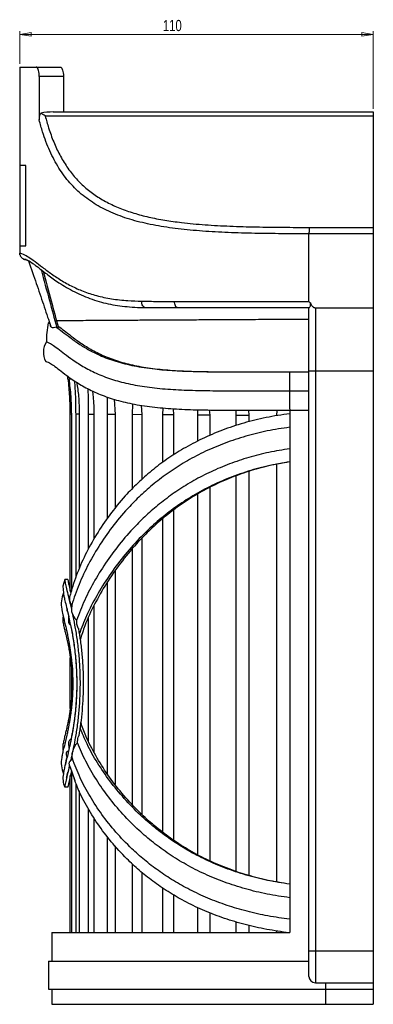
# Model space of a CAD drawing. Header units: millimetres. Extents: x 554 to 1023, y 304 to 810.
# Tile 3 of 4: x 913 to 1023, y 304 to 611. Entities that reach past the tile are written whole.
import ezdxf

# ---------------------------------------------------------------- set-up
doc = ezdxf.new("R2010")
doc.units = ezdxf.units.MM
doc.styles.add('SLDTEXTSTYLE0', font='TXT', dxfattribs={"width": 0.75})
doc.dimstyles.new('SLDDIMSTYLE0', dxfattribs={"dimtxt": 3.5, "dimasz": 3.556, "dimexe": 0, "dimexo": 0.0625, "dimgap": 0.875, "dimtad": 1, "dimdec": 0, "dimrnd": 1e-09, "dimzin": 12, "dimdsep": 46, "dimtxsty": 'SLDTEXTSTYLE0', "dimblk1": 'CLOSED', "dimblk2": 'CLOSED', "dimsah": 1, "dimcen": 0.09, "dimadec": 0, "dimazin": 3, "dimtfac": 1, "dimtdec": 0, "dimtofl": 0, "dimtmove": 0, "dimatfit": 3, "dimldrblk": 'CLOSED', "dimfxl": 0, "dimfrac": 2, "dimtolj": 1, "dimtzin": 12, "dimarcsym": 0})

# ---------------------------------------------------------------- blocks, each defined once
blk = doc.blocks.new('_Closed')
at = {"color": 0, "linetype": 'ByBlock', "lineweight": -2}
for p, q in [((-1, 0.166667), (0, 0)), ((-1, 0.166667), (-1, -0.166667)), ((0, 0), (-1, -0.166667)), ((0, 0), (-1, 0))]:
    blk.add_line(p, q, dxfattribs=at)
blk = doc.blocks.new('_D_2')
at = {"color": 7, "linetype": 'Continuous', "lineweight": 0}
for p, q in [((913.22, 597.14), (913.22, 607.31)), ((913.22, 606.31), (1023.22, 606.31)), ((1023.22, 583.14), (1023.22, 607.31))]:
    blk.add_line(p, q, dxfattribs=at)
at = {"color": 7, "linetype": 'Continuous', "lineweight": 18, "xscale": 3.556, "yscale": 3.556, "rotation": 180.0000000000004}
blk.add_blockref('_Closed', (913.22, 606.31, -1.02), dxfattribs=at)
at = {"color": 7, "linetype": 'Continuous', "lineweight": 18, "xscale": 3.556, "yscale": 3.556}
blk.add_blockref('_Closed', (1023.22, 606.31, -1.02), dxfattribs=at)
at = {"color": 7, "linetype": 'Continuous', "lineweight": 18, "insert": (957.77, 610.82), "char_height": 3.5, "attachment_point": 1, "style": 'SLDTEXTSTYLE0'}
blk.add_mtext('110', dxfattribs=at)

msp = doc.modelspace()

# ---------------------------------------------------------------- linework, layer by layer
at = {"color": 7, "linetype": 'Continuous', "lineweight": 25}
for p, q in [((913.22, 596.14), (913.22, 565.48)), ((913.22, 596.14), (918.32, 596.14)), ((918.32, 596.14), (925.86, 596.14)), ((919.29, 593.14), (919.29, 579.61)), ((926.83, 593.14), (919.29, 593.14)), ((926.83, 593.14), (926.83, 582.14)), ((1023.22, 580.87), (921.15, 580.87)), ((923.68, 582.14), (1023.22, 582.14)), ((1023.22, 582.14), (1023.22, 580.87)), ((1023.22, 580.87), (1023.22, 546.17)), ((913.22, 565.48), (913.22, 540.48)), ((915.16, 540.48), (915.16, 565.48)), ((1003.36, 546.17), (1023.22, 546.17)), ((1023.22, 546.17), (1023.22, 544.17)), ((1003.22, 544.17), (1003.22, 544.17)), ((1003.22, 523.14), (1003.22, 544.17)), ((1023.22, 544.17), (1003.22, 544.17)), ((1023.22, 544.17), (1023.22, 521.14)), ((913.22, 540.48), (913.22, 538.14)), ((913.27, 537.77), (913.32, 537.6)), ((915.99, 535.76), (917.55, 531.19)), ((961.36, 523.14), (1003.22, 523.14)), ((951.71, 521.21), (952.39, 521.2)), ((1003.24, 521.14), (962.43, 521.14)), ((1003.22, 501.54), (1003.22, 521.14)), ((1003.22, 521.14), (1003.24, 521.14)), ((1005.22, 521.14), (1005.22, 501.54)), ((1005.22, 521.14), (1023.22, 521.14)), ((1023.22, 521.14), (1023.22, 501.54)), ((922.08, 516.41), (922.53, 516.33)), ((922.53, 516.33), (922.11, 516.4)), ((924.72, 515.06), (924.61, 515.11)), ((982.06, 501.18), (985.95, 501.18)), ((1003.22, 501.54), (1005.22, 501.54)), ((1003.22, 320.84), (1003.22, 501.54)), ((1005.22, 501.54), (1023.22, 501.54)), ((1005.22, 501.54), (1005.22, 320.84)), ((1023.22, 501.54), (1023.22, 320.84)), ((928.04, 499.93), (928.14, 498.98)), ((928.17, 498.98), (928.34, 498.98)), ((940.57, 487.89), (940.58, 493.33)), ((942.6, 492.65), (942.87, 487.88)), ((948.35, 487.84), (948.39, 491.23)), ((951.02, 490.79), (951.2, 487.81)), ((929.29, 487.98), (928.95, 487.98)), ((928.95, 432.95), (928.95, 487.98)), ((929.29, 487.98), (929.29, 432.83)), ((931.76, 487.96), (930.74, 487.97)), ((930.74, 437.37), (930.74, 487.97)), ((931.76, 487.96), (931.76, 439.82)), ((936.33, 487.93), (934.64, 487.94)), ((934.64, 445.99), (934.64, 487.94)), ((936.33, 487.93), (936.33, 449.07)), ((942.87, 487.88), (940.57, 487.89)), ((940.57, 455.62), (940.57, 487.89)), ((942.87, 487.88), (942.87, 458.61)), ((951.2, 487.81), (948.35, 487.84)), ((948.35, 464.87), (948.35, 487.84)), ((951.2, 487.81), (951.2, 467.62)), ((957.78, 487.77), (957.82, 489.95)), ((961.11, 487.74), (957.78, 487.77)), ((957.78, 473.01), (957.78, 487.77)), ((960.98, 489.68), (961.11, 487.74)), ((961.11, 487.74), (961.11, 475.28)), ((968.6, 487.69), (968.66, 489.37)), ((972.21, 489.3), (972.32, 487.66)), ((980.53, 487.6), (980.6, 489.24)), ((984.43, 489.24), (984.54, 487.57)), ((993.25, 487.5), (993.34, 489.25)), ((997.22, 489.25), (997.21, 489.25)), ((997.22, 489.25), (997.22, 326.54)), ((972.32, 487.66), (968.6, 487.69)), ((968.6, 479.58), (968.6, 487.69)), ((972.32, 487.66), (972.32, 481.3)), ((984.54, 487.57), (980.53, 487.6)), ((980.53, 484.41), (980.53, 487.6)), ((984.54, 487.57), (984.54, 485.61)), ((984.54, 470.18), (984.54, 344.3)), ((993.25, 342.28), (993.25, 472.37)), ((980.53, 345.59), (980.53, 468.74)), ((972.32, 465.17), (972.32, 348.89)), ((968.6, 350.75), (968.6, 463.1)), ((961.11, 458.11), (961.11, 355.31)), ((957.78, 357.73), (957.78, 455.51)), ((951.2, 449.29), (951.2, 363.38)), ((948.35, 366.29), (948.35, 446.13)), ((942.87, 439.1), (942.87, 372.74)), ((928.22, 436.53), (927.22, 436.53)), ((940.57, 375.77), (940.57, 435.78)), ((928.09, 426.55), (928.47, 424.93)), ((929.39, 428.5), (929.3, 427.23)), ((936.33, 428.36), (936.33, 382.71)), ((934.64, 386.07), (934.64, 424.63)), ((929.02, 422.36), (929.11, 421.95)), ((928.95, 396.29), (928.95, 412.13)), ((929.29, 411.8), (929.29, 396.37)), ((929.37, 387.7), (929.19, 386.73)), ((928.63, 384.07), (928.39, 383.01)), ((928.65, 384.15), (928.53, 383.62)), ((929.05, 379.95), (929.61, 380.69)), ((929.57, 382.3), (929.7, 382.92)), ((928.78, 378.35), (928.73, 378.56)), ((928.78, 378.35), (930.33, 373.84)), ((928.95, 326.54), (928.95, 375.34)), ((929.29, 376.72), (929.29, 326.54)), ((928.22, 371.75), (927.22, 371.75)), ((930.74, 326.54), (930.74, 372.95)), ((931.76, 370.61), (931.76, 326.54)), ((934.64, 326.54), (934.64, 365.01)), ((936.33, 362.27), (936.33, 326.54)), ((940.57, 326.54), (940.57, 356.29)), ((942.87, 353.51), (942.87, 326.54)), ((948.35, 326.54), (948.35, 347.8)), ((951.2, 345.25), (951.2, 326.54)), ((957.78, 326.54), (957.78, 340.34)), ((961.11, 338.23), (961.11, 326.54)), ((968.6, 326.54), (968.6, 334.29)), ((972.32, 332.69), (972.32, 326.54)), ((980.53, 326.54), (980.53, 329.83)), ((984.54, 328.74), (984.54, 326.54)), ((923.22, 326.54), (923.22, 317.54)), ((993.25, 326.54), (993.25, 327.01)), ((1003.22, 320.84), (1005.22, 320.84)), ((1003.22, 312.84), (1003.22, 320.84)), ((1005.22, 320.84), (1005.22, 310.84)), ((1005.22, 320.84), (1023.22, 320.84)), ((1023.22, 320.84), (1023.22, 310.84)), ((922.22, 317.54), (922.22, 308.84)), ((1005.22, 310.84), (1023.22, 310.84)), ((1008.34, 310.84), (1008.34, 308.84)), ((1023.22, 310.84), (1023.22, 308.84)), ((923.22, 308.84), (923.22, 304.14)), ((1008.34, 308.84), (1023.22, 308.84)), ((1008.34, 308.84), (1008.34, 304.14)), ((1023.22, 308.84), (1023.22, 304.14)), ((1008.34, 304.14), (1023.22, 304.14))]:
    msp.add_line(p, q, dxfattribs=at)
at = {"color": 8, "linetype": 'Continuous', "lineweight": 25}
for p, q in [((915.16, 565.48), (913.22, 565.48)), ((913.22, 540.48), (915.16, 540.48))]:
    msp.add_line(p, q, dxfattribs=at)
at = {"color": 7, "linetype": 'Continuous', "lineweight": 25, "flags": 128}
for points in [[(913.3, 537.59), (913.26, 537.75), (913.22, 538.14)], [(915.22, 536.14), (914.83, 536.18), (914.48, 536.29)], [(952.42, 521.17), (952.17, 521.2), (951.93, 521.31), (951.71, 521.49), (951.52, 521.74), (951.36, 522.05), (951.24, 522.4), (951.17, 522.78), (951.15, 523.17)], [(962.43, 521.14), (962.22, 521.18), (962.02, 521.29), (961.83, 521.48), (961.67, 521.73), (961.54, 522.03), (961.44, 522.38), (961.38, 522.75), (961.36, 523.14)], [(927.22, 436.53), (926.68, 434.45), (926.82, 432.31)]]:
    msp.add_lwpolyline(points, dxfattribs=at)
at = {"color": 7, "linetype": 'Continuous', "lineweight": 25}
for centre, radius, start, end in [((948.69, 510.91), 27.17, 168.3368, 180.8564), ((926.42, 507.31), 5.85, 146.9334, 209.638), ((1365.58, 500.27), 368.46, 179.8582, 180.7771), ((1068.39, 493), 71.28, 178.1652, 183.0141), ((934.84, 428.96), 8.69, 157.2966, 191.4642), ((930.98, 424.07), 4.39, 165.9815, 198.826), ((931.53, 384.14), 4.93, 162.418, 190.073), ((934.84, 379.33), 8.69, 168.5173, 202.7026), ((933.47, 374.47), 6.81, 167.2833, 203.4946), ((1005.22, 312.84), 2, 180, 270)]:
    msp.add_arc(centre, radius, start, end, dxfattribs=at)
msp.add_ellipse((923.68, 579.14), major_axis=(8.39, 0), ratio=0.357622, start_param=1.570796, end_param=2.059295, dxfattribs=at)
for points, knots in [([(919.29, 593.14), (919.28, 593.48), (919.26, 594.15), (919.09, 595.05), (918.84, 595.73), (918.57, 596.09), (918.39, 596.13), (918.32, 596.14)], [0, 0, 0, 0, 0.214674, 0.429349, 0.644016, 0.858651, 1, 1, 1, 1]), ([(925.86, 596.14), (925.96, 596.11), (926.17, 596.04), (926.46, 595.53), (926.69, 594.76), (926.81, 593.92), (926.82, 593.36), (926.83, 593.14)], [0, 0, 0, 0, 0.214664, 0.429332, 0.643944, 0.858581, 1, 1, 1, 1]), ([(919.29, 579.61), (919.34, 580.22), (919.39, 580.98), (919.69, 581.66), (919.75, 581.79)], [0, 0, 0, 0, 0.807954, 1, 1, 1, 1]), ([(921.15, 580.87), (921.14, 580.88), (920.67, 581.24), (920.21, 581.52), (919.75, 581.79)], [0, 0, 0, 0, 0.005529, 1, 1, 1, 1]), ([(921.15, 580.87), (921.49, 579.63), (922.26, 576.83), (923.74, 572.78), (925.62, 568.71), (927.87, 564.98), (930.46, 561.62), (933.39, 558.69), (936.67, 556.14), (940.33, 553.94), (944.35, 552.09), (948.69, 550.58), (953.35, 549.35), (958.31, 548.39), (964.14, 547.58), (970.89, 546.96), (978.66, 546.54), (986.79, 546.31), (995.06, 546.2), (1000.64, 546.18), (1003.36, 546.17)], [0, 0, 0, 0, 0.03935, 0.088683, 0.138014, 0.188848, 0.239682, 0.289204, 0.338728, 0.389706, 0.440688, 0.491651, 0.542619, 0.594734, 0.646854, 0.716926, 0.787006, 0.85922, 0.931438, 1, 1, 1, 1]), ([(1003.22, 544.17), (1000.41, 544.18), (994.71, 544.2), (986.31, 544.31), (978.05, 544.53), (970.07, 544.97), (962.52, 545.66), (955.46, 546.71), (948.91, 548.18), (942.92, 550.17), (937.56, 552.77), (932.84, 556), (928.74, 559.91), (925.32, 564.56), (922.51, 569.89), (920.56, 574.98), (919.63, 578.37), (919.29, 579.61)], [0, 0, 0, 0, 0.069145, 0.13982, 0.210765, 0.281685, 0.352328, 0.42105, 0.489919, 0.558598, 0.625842, 0.693281, 0.760492, 0.82748, 0.894697, 0.961696, 1, 1, 1, 1]), ([(1003.36, 546.17), (1003.36, 546.16), (1003.35, 546.16), (1003.32, 546.11), (1003.29, 545.89), (1003.25, 545.44), (1003.23, 544.84), (1003.22, 544.39), (1003.22, 544.17)], [0, 0, 0, 0, 0.0078849, 0.129598, 0.3476687, 0.5652652, 0.7826285, 1, 1, 1, 1]), ([(913.22, 538.14), (913.27, 538.14), (913.37, 538.14), (914.19, 537.92), (915.52, 537.25), (917.36, 536.03), (919.64, 534.28), (922.35, 532.22), (925.51, 530.03), (929.04, 527.97), (932.91, 526.23), (937.11, 524.84), (941.76, 523.87), (946.47, 523.33), (949.72, 523.22), (951.15, 523.17)], [0, 0, 0, 0, 0.078869, 0.157715, 0.238906, 0.320088, 0.398903, 0.477752, 0.558186, 0.63861, 0.712761, 0.786895, 0.863184, 0.939477, 1, 1, 1, 1]), ([(913.28, 537.77), (913.31, 537.61), (913.38, 537.28), (913.66, 536.88), (913.98, 536.56), (914.29, 536.37), (914.54, 536.26), (914.72, 536.21), (914.85, 536.18), (914.96, 536.16), (915.05, 536.15), (915.04, 536.15), (915.04, 536.15)], [0, 0, 0, 0, 0.103662, 0.216138, 0.314145, 0.399792, 0.472166, 0.539048, 0.628618, 0.768762, 0.992704, 1, 1, 1, 1]), ([(914.48, 536.29), (914.5, 536.28), (914.59, 536.24), (914.72, 536.21), (914.86, 536.18), (914.96, 536.16), (915.05, 536.15), (915.04, 536.15), (915.04, 536.15)], [0, 0, 0, 0, 0.031503, 0.152412, 0.315708, 0.570462, 0.978844, 1, 1, 1, 1]), ([(915.04, 536.15), (915.04, 536.15), (915.04, 536.15), (915, 536.16), (915.09, 536.14), (915.39, 536.03), (915.69, 535.92), (915.93, 535.78), (915.95, 535.77)], [0, 0, 0, 0, 0.097448, 0.192259, 0.430649, 0.703626, 0.984919, 1, 1, 1, 1]), ([(916.58, 535.41), (916.54, 535.44), (916.11, 535.7), (916.05, 535.73), (915.99, 535.76)], [0, 0, 0, 0, 0.110726, 1, 1, 1, 1]), ([(916.58, 535.41), (916.8, 535.27), (917.25, 534.98), (918.14, 534.34), (919.21, 533.53), (920.5, 532.54), (921.96, 531.41), (923.62, 530.18), (925.53, 528.87), (927.76, 527.49), (930.29, 526.1), (932.96, 524.85), (935.73, 523.77), (938.56, 522.89), (941.44, 522.2), (944.38, 521.72), (947.46, 521.41), (949.9, 521.25), (951.38, 521.22), (951.71, 521.21)], [0, 0, 0, 0, 0.048208, 0.099131, 0.153101, 0.211136, 0.272614, 0.330603, 0.390997, 0.463679, 0.535342, 0.604975, 0.672077, 0.736553, 0.798571, 0.858372, 0.917927, 0.981676, 1, 1, 1, 1]), ([(917.54, 531.21), (917.92, 530.11), (918.66, 527.92), (919.77, 524.66), (920.86, 521.4), (921.85, 518.39), (922.49, 516.45), (922.77, 515.58)], [0, 0, 0, 0, 0.207041, 0.414489, 0.622554, 0.830568, 1, 1, 1, 1]), ([(919.86, 533.03), (920.73, 529.81), (922.35, 523.82), (923.97, 517.83), (924.72, 515.06)], [0, 0, 0, 0, 0.537911, 1, 1, 1, 1]), ([(920.51, 532.53), (921.34, 529.45), (922.92, 523.59), (924.5, 517.74), (925.25, 514.95)], [0, 0, 0, 0, 0.524994, 1, 1, 1, 1]), ([(951.15, 523.17), (952.8, 523.16), (956.08, 523.12), (959.6, 523.14), (961.36, 523.14)], [0, 0, 0, 0, 0.499054, 1, 1, 1, 1]), ([(1003.6, 522.7), (1003.51, 522.76), (1003.37, 522.84), (1003.26, 522.99), (1003.23, 523.08), (1003.22, 523.13), (1003.22, 523.14)], [0, 0, 0, 0, 0.532019, 0.778843, 0.930157, 1, 1, 1, 1]), ([(1003.24, 521.14), (1003.28, 521.17), (1003.37, 521.21), (1003.59, 521.51), (1003.71, 521.91), (1003.7, 522.32), (1003.63, 522.59), (1003.6, 522.7)], [0, 0, 0, 0, 0.25399, 0.506377, 0.692994, 0.881167, 1, 1, 1, 1]), ([(1003.6, 522.7), (1003.7, 522.46), (1003.93, 521.96), (1004.4, 521.43), (1004.88, 521.17), (1005.12, 521.15), (1005.22, 521.14)], [0, 0, 0, 0, 0.325964, 0.69779, 0.868616, 1, 1, 1, 1]), ([(962.43, 521.14), (960.7, 521.14), (957.24, 521.12), (954.03, 521.16), (952.42, 521.17)], [0, 0, 0, 0, 0.498889, 1, 1, 1, 1]), ([(922.15, 516.39), (922.16, 516.39), (922.19, 516.39), (922.45, 516.29), (922.63, 516.23)], [0, 0, 0, 0, 0.3244847, 1, 1, 1, 1]), ([(924.61, 515.11), (924.32, 514.99), (923.74, 514.75), (923.18, 514.93), (922.87, 515.24), (922.8, 515.54), (922.79, 515.58)], [0, 0, 0, 0, 0.341669, 0.675228, 0.954904, 1, 1, 1, 1]), ([(925.14, 515.37), (925.19, 515.34), (925.64, 515.1), (927.01, 514.09), (929.17, 512.39), (931.91, 510.32), (935.24, 508.17), (939.27, 506.13), (943.81, 504.43), (948.9, 503.1), (954.57, 502.18), (960.78, 501.59), (967.46, 501.3), (974.33, 501.19), (979.08, 501.18), (981.38, 501.18)], [0, 0, 0, 0, 0.009944, 0.08477, 0.158504, 0.231376, 0.31686, 0.402327, 0.48691, 0.571088, 0.657618, 0.744913, 0.831645, 0.918649, 1, 1, 1, 1]), ([(924.61, 515.11), (925.22, 514.67), (926.43, 513.78), (928.81, 511.89), (931.51, 509.94), (934.59, 508.03), (938.39, 506.13), (943.06, 504.38), (948.76, 502.96), (954.9, 502.05), (961.33, 501.52), (967.93, 501.27), (974.88, 501.18), (982.12, 501.17), (989.55, 501.19), (994.6, 501.19), (997.12, 501.19)], [0, 0, 0, 0, 0.064683, 0.12814, 0.190904, 0.253469, 0.316041, 0.397157, 0.477973, 0.559671, 0.633052, 0.706032, 0.779298, 0.853225, 0.926749, 1, 1, 1, 1]), ([(925.25, 514.95), (925.16, 514.97), (925.03, 515), (924.85, 515.04), (924.76, 515.05), (924.72, 515.06)], [0, 0, 0, 0, 0.5, 0.75, 1, 1, 1, 1]), ([(921.52, 510.51), (921.53, 510.51), (921.55, 510.51), (922.15, 510.33), (923.31, 509.73), (925, 508.52), (927.15, 506.81), (929.89, 504.76), (933.31, 502.55), (937.5, 500.44), (942.26, 498.66), (947.61, 497.27), (953.54, 496.3), (960.03, 495.69), (966.93, 495.39), (974.16, 495.28), (981.65, 495.26), (989.33, 495.28), (994.55, 495.28), (997.15, 495.28)], [0, 0, 0, 0, 0.051869, 0.102882, 0.152945, 0.203116, 0.253852, 0.305542, 0.367618, 0.430694, 0.493514, 0.556294, 0.620585, 0.685054, 0.748628, 0.811756, 0.875003, 0.937668, 1, 1, 1, 1]), ([(921.37, 504.41), (921.38, 504.41), (921.41, 504.41), (921.93, 504.25), (923, 503.7), (924.58, 502.58), (926.62, 500.96), (929.3, 498.94), (932.75, 496.72), (937.02, 494.56), (941.92, 492.73), (947.43, 491.29), (953.52, 490.3), (960.14, 489.67), (967.12, 489.36), (974.38, 489.25), (981.85, 489.23), (989.47, 489.25), (994.64, 489.25), (997.21, 489.25)], [0, 0, 0, 0, 0.036343, 0.0863, 0.13358, 0.180547, 0.229687, 0.281582, 0.345518, 0.411539, 0.47765, 0.543906, 0.611423, 0.678666, 0.744468, 0.809178, 0.873517, 0.936967, 1, 1, 1, 1]), ([(997.12, 501.19), (997.81, 501.19), (998.94, 501.19), (1000.53, 501.19), (1001.88, 501.19), (1002.77, 501.19), (1003.22, 501.19)], [0, 0, 0, 0, 0.3399369, 0.5598922, 0.7805424, 1, 1, 1, 1]), ([(928.95, 487.98), (928.92, 489.82), (928.87, 493.52), (928.52, 497.15), (928.34, 498.98)], [0, 0, 0, 0, 0.497046, 1, 1, 1, 1]), ([(928.51, 498.98), (928.65, 498.98), (928.83, 498.98), (929.23, 498.98), (929.34, 498.98)], [0, 0, 0, 0, 0.712935, 1, 1, 1, 1]), ([(928.51, 498.98), (928.73, 497.17), (929.18, 493.54), (929.25, 489.84), (929.29, 487.98)], [0, 0, 0, 0, 0.4976257, 1, 1, 1, 1]), ([(930.74, 487.97), (930.72, 489.81), (930.69, 493.3), (930.46, 496.72), (930.35, 498.34)], [0, 0, 0, 0, 0.527892, 1, 1, 1, 1]), ([(930.96, 497.95), (931.17, 496.48), (931.65, 493.18), (931.72, 489.82), (931.76, 487.96)], [0, 0, 0, 0, 0.445626, 1, 1, 1, 1]), ([(934.64, 487.94), (934.64, 489.79), (934.64, 492.47), (934.55, 495.1), (934.52, 495.92)], [0, 0, 0, 0, 0.688845, 1, 1, 1, 1]), ([(935.79, 495.28), (935.88, 494.69), (936.25, 492.27), (936.3, 489.8), (936.33, 487.93)], [0, 0, 0, 0, 0.243012, 1, 1, 1, 1]), ([(997.15, 495.28), (997.84, 495.28), (998.97, 495.28), (1000.55, 495.28), (1001.88, 495.28), (1002.78, 495.28), (1003.22, 495.28)], [0, 0, 0, 0, 0.339955, 0.559904, 0.780558, 1, 1, 1, 1]), ([(997.22, 488.13), (994.76, 487.77), (989.88, 487.06), (982.87, 485.28), (976.21, 483.06), (969.94, 480.39), (964.17, 477.34), (958.92, 473.98), (954.17, 470.37), (949.88, 466.55), (945.48, 462), (941.13, 456.67), (936.99, 450.52), (933.53, 444.18), (930.69, 437.7), (929.38, 433.29), (928.73, 431.08)], [0, 0, 0, 0, 0.0654807, 0.1300969, 0.1947013, 0.259235, 0.3231221, 0.3854543, 0.4476629, 0.5091607, 0.5699602, 0.6562528, 0.7425964, 0.8287321, 0.9143974, 1, 1, 1, 1]), ([(983.56, 489.24), (983.63, 489.24), (983.76, 489.24), (983.89, 489.24), (983.96, 489.24)], [0, 0, 0, 0, 0.500036, 1, 1, 1, 1]), ([(983.97, 489.24), (985.85, 489.24), (990.19, 489.25), (994.68, 489.25), (997.22, 489.25)], [0, 0, 0, 0, 0.431486, 1, 1, 1, 1]), ([(997.21, 489.25), (997.89, 489.25), (999.01, 489.25), (1000.57, 489.25), (1001.9, 489.25), (1002.78, 489.25), (1003.22, 489.25)], [0, 0, 0, 0, 0.3400092, 0.5599465, 0.7806002, 1, 1, 1, 1]), ([(997.22, 483.91), (994.88, 483.57), (990.21, 482.87), (983.49, 481.17), (977.07, 479.05), (971, 476.49), (965.38, 473.56), (960.23, 470.33), (955.53, 466.84), (951.26, 463.15), (946.83, 458.73), (942.42, 453.54), (938.17, 447.54), (934.57, 441.34), (931.55, 435), (930.11, 430.67), (929.39, 428.5)], [0, 0, 0, 0, 0.064221, 0.127787, 0.191505, 0.255339, 0.318702, 0.380704, 0.442806, 0.504439, 0.565511, 0.652383, 0.739465, 0.826568, 0.913289, 1, 1, 1, 1]), ([(997.22, 477.2), (995.05, 476.86), (990.72, 476.18), (984.46, 474.56), (978.43, 472.55), (972.69, 470.12), (967.33, 467.35), (962.36, 464.28), (957.78, 460.95), (953.56, 457.41), (949.14, 453.16), (944.68, 448.14), (940.31, 442.31), (936.54, 436.27), (933.32, 430.08), (931.71, 425.85), (930.9, 423.73)], [0, 0, 0, 0, 0.062036, 0.123769, 0.185938, 0.248517, 0.310903, 0.372284, 0.434154, 0.495949, 0.557465, 0.645375, 0.733841, 0.822666, 0.911285, 1, 1, 1, 1]), ([(997.22, 473.13), (994.86, 472.73), (990.15, 471.93), (983.34, 470), (976.82, 467.58), (970.66, 464.67), (964.93, 461.31), (959.64, 457.58), (954.78, 453.53), (949.97, 448.88), (945.32, 443.58), (940.9, 437.63), (937.1, 431.47), (933.97, 425.41), (932.46, 421.37), (931.76, 419.48)], [0, 0, 0, 0, 0.068302, 0.136633, 0.205914, 0.275539, 0.345341, 0.416049, 0.487129, 0.558147, 0.64786, 0.73847, 0.829465, 0.920376, 1, 1, 1, 1]), ([(997.22, 473.13), (995.04, 472.75), (990.68, 471.99), (984.36, 470.22), (978.29, 468.02), (972.52, 465.38), (967.14, 462.37), (962.16, 459.03), (957.57, 455.43), (953.35, 451.6), (948.92, 447.01), (944.44, 441.58), (940.09, 435.28), (936.41, 428.78), (933.67, 422.92), (932.49, 419.19), (932.03, 417.73)], [0, 0, 0, 0, 0.0622951, 0.124572, 0.1876321, 0.2511688, 0.3147392, 0.3778078, 0.4416468, 0.5054032, 0.5693141, 0.6612589, 0.7541529, 0.8471511, 0.9401677, 1, 1, 1, 1]), ([(927.22, 436.53), (927.22, 436.45), (927.22, 436.3), (927.44, 435.07), (927.89, 433.15), (928.53, 430.57), (929.05, 428.34), (929.3, 427.23)], [0, 0, 0, 0, 0.200037, 0.400861, 0.601475, 0.800622, 1, 1, 1, 1]), ([(928.22, 436.53), (928.22, 436.46), (928.23, 436.33), (928.41, 435.23), (928.72, 433.89), (929.01, 432.68), (929.11, 432.28)], [0, 0, 0, 0, 0.285559, 0.570656, 0.856075, 1, 1, 1, 1]), ([(926.82, 432.31), (926.82, 432.25), (926.82, 432.12), (927, 431.09), (927.37, 429.51), (927.75, 427.97), (927.94, 427.21)], [0, 0, 0, 0, 0.24915, 0.499932, 0.750948, 1, 1, 1, 1]), ([(928.73, 431.08), (928.68, 430.7), (928.59, 429.93), (929.01, 429.02), (929.35, 428.56), (929.39, 428.5)], [0, 0, 0, 0, 0.46771, 0.935729, 1, 1, 1, 1]), ([(926.32, 427.23), (926.32, 427.18), (926.33, 427.08), (926.43, 426.44), (926.64, 425.46), (926.97, 424.12), (927.35, 422.54), (927.69, 421.13), (927.94, 419.99), (928.14, 419.06), (928.4, 417.78), (928.76, 415.82), (929.2, 412.94), (929.56, 409.44), (929.73, 406.16), (929.74, 403.35), (929.68, 401.13), (929.55, 398.97), (929.35, 396.82), (929.11, 394.83), (928.85, 393.08), (928.64, 391.84), (928.46, 390.81), (928.24, 389.7), (927.93, 388.24), (927.53, 386.49), (927.08, 384.6), (926.72, 383.16), (926.5, 382.18), (926.38, 381.57), (926.32, 381.15), (926.32, 381.09), (926.32, 381.05)], [0, 0, 0, 0, 0.043857, 0.084257, 0.121114, 0.168772, 0.207796, 0.238254, 0.259942, 0.275068, 0.291364, 0.329779, 0.375309, 0.425896, 0.480846, 0.510008, 0.540589, 0.571613, 0.599846, 0.632699, 0.659746, 0.680876, 0.693547, 0.712043, 0.738944, 0.774137, 0.817703, 0.870214, 0.899472, 0.930862, 0.964504, 1, 1, 1, 1]), ([(928.09, 426.55), (928.05, 426.73), (927.99, 427), (927.95, 427.15), (927.94, 427.21)], [0, 0, 0, 0, 0.649635, 1, 1, 1, 1]), ([(927.94, 427.21), (927.96, 427.01), (927.98, 426.75), (928.07, 426.59), (928.09, 426.55)], [0, 0, 0, 0, 0.7280392, 1, 1, 1, 1]), ([(929.3, 427.23), (929.31, 426.96), (929.33, 426.45), (929.49, 426.14), (929.57, 425.99)], [0, 0, 0, 0, 0.508418, 1, 1, 1, 1]), ([(928.47, 424.93), (928.42, 424.42), (928.33, 423.66), (928.47, 422.86), (928.71, 422.49), (928.93, 422.36), (929.05, 422.29)], [0, 0, 0, 0, 0.381415, 0.573621, 0.76475, 1, 1, 1, 1]), ([(929.05, 422.29), (928.98, 422.62), (928.86, 423.22), (928.72, 424), (928.58, 424.59), (928.5, 424.81), (928.48, 424.91), (928.47, 424.93)], [0, 0, 0, 0, 0.256619, 0.455048, 0.655065, 0.942981, 1, 1, 1, 1]), ([(929.57, 425.99), (929.78, 425.5), (930.11, 424.73), (930.69, 424), (930.9, 423.73)], [0, 0, 0, 0, 0.636661, 1, 1, 1, 1]), ([(929.57, 425.99), (929.82, 424.77), (930.32, 422.35), (931, 418.18), (931.55, 413.71), (931.9, 409), (932.02, 404.22), (931.91, 399.5), (931.58, 394.93), (931.07, 390.59), (930.43, 386.51), (929.95, 384.12), (929.7, 382.92)], [0, 0, 0, 0, 0.101415, 0.202769, 0.304449, 0.40657, 0.508211, 0.607131, 0.705486, 0.803824, 0.901931, 1, 1, 1, 1]), ([(930.9, 423.73), (930.88, 423.28), (930.84, 422.42), (931.29, 421.57), (931.5, 421.17)], [0, 0, 0, 0, 0.5257597, 1, 1, 1, 1]), ([(926.83, 422.62), (926.82, 422.6), (926.81, 422.55), (926.94, 421.83), (927.19, 420.75), (927.55, 419.31), (927.95, 417.59), (928.35, 415.7), (928.67, 413.99), (928.89, 412.56), (929.07, 411.3), (929.23, 409.85), (929.4, 408.03), (929.51, 405.78), (929.53, 403.33), (929.43, 400.64), (929.17, 397.66), (928.81, 395.07), (928.42, 392.95), (928.09, 391.33), (927.74, 389.79), (927.4, 388.39), (927.11, 387.19), (926.9, 386.27), (926.81, 385.71), (926.82, 385.67), (926.83, 385.66)], [0, 0, 0, 0, 0.047139, 0.1001654, 0.1489579, 0.1933595, 0.245756, 0.2897479, 0.3258446, 0.3537399, 0.3752594, 0.3974526, 0.4333456, 0.4717861, 0.5129371, 0.5575796, 0.6091604, 0.6706008, 0.7048054, 0.7417112, 0.78091, 0.822284, 0.8662992, 0.9120715, 0.959966, 1, 1, 1, 1]), ([(929.11, 421.95), (929.15, 421.77), (929.44, 420.43), (929.85, 418.04), (930.28, 415), (930.56, 412.47), (930.79, 409.78), (930.93, 406.93), (930.98, 403.96), (930.91, 400.9), (930.74, 397.81), (930.46, 394.72), (930.07, 391.71), (929.69, 389.34), (929.45, 388.08), (929.37, 387.7)], [0, 0, 0, 0, 0.020756, 0.153664, 0.223609, 0.296098, 0.371203, 0.44829, 0.527531, 0.609716, 0.694028, 0.780228, 0.869225, 0.960204, 1, 1, 1, 1]), ([(929.12, 421.89), (929.35, 420.71), (929.84, 418.24), (930.45, 413.89), (930.88, 409.12), (931.02, 404.25), (930.89, 399.49), (930.51, 394.95), (929.97, 390.9), (929.54, 388.59), (929.34, 387.54)], [0, 0, 0, 0, 0.120033, 0.252937, 0.386275, 0.518743, 0.644697, 0.76997, 0.895979, 1, 1, 1, 1]), ([(931.5, 421.17), (931.71, 419.88), (932.13, 417.3), (932.6, 413.07), (932.91, 408.68), (933.01, 404.23), (932.91, 399.84), (932.63, 395.61), (932.2, 391.54), (931.81, 389.03), (931.62, 387.78)], [0, 0, 0, 0, 0.126823, 0.254378, 0.382489, 0.510101, 0.633306, 0.755874, 0.877986, 1, 1, 1, 1]), ([(997.22, 341.57), (994.91, 341.93), (990.29, 342.64), (983.59, 344.35), (977.15, 346.5), (971.05, 349.1), (965.33, 352.12), (960.03, 355.49), (955.16, 359.16), (950.32, 363.4), (945.63, 368.25), (941.17, 373.7), (937.33, 379.38), (934.18, 384.91), (932.67, 388.6), (931.98, 390.29)], [0, 0, 0, 0, 0.06881, 0.137569, 0.207044, 0.27711, 0.34709, 0.41782, 0.489145, 0.560327, 0.650089, 0.740636, 0.831817, 0.922917, 1, 1, 1, 1]), ([(997.22, 341.57), (994.85, 341.95), (990.1, 342.72), (983.24, 344.55), (976.66, 346.85), (970.45, 349.62), (964.65, 352.83), (959.31, 356.41), (954.42, 360.29), (949.58, 364.77), (944.91, 369.88), (940.52, 375.63), (936.79, 381.59), (933.96, 387.05), (932.72, 390.56), (932.21, 391.98)], [0, 0, 0, 0, 0.069619, 0.139236, 0.209662, 0.280552, 0.351494, 0.423414, 0.495712, 0.567996, 0.659374, 0.751668, 0.844358, 0.936979, 1, 1, 1, 1]), ([(928.63, 384.07), (928.57, 384.58), (928.47, 385.33), (928.58, 386.18), (928.82, 386.63), (929.07, 386.78), (929.23, 386.87)], [0, 0, 0, 0, 0.36737, 0.538667, 0.709647, 1, 1, 1, 1]), ([(929.23, 386.87), (929.16, 386.53), (929.04, 385.91), (928.89, 385.09), (928.75, 384.47), (928.67, 384.21), (928.64, 384.09), (928.63, 384.07)], [0, 0, 0, 0, 0.257511, 0.454628, 0.653224, 0.941774, 1, 1, 1, 1]), ([(931.18, 385.64), (931.22, 386.21), (931.28, 386.92), (931.56, 387.63), (931.62, 387.78)], [0, 0, 0, 0, 0.7905968, 1, 1, 1, 1]), ([(929.7, 382.92), (929.88, 383.43), (930.13, 384.14), (930.71, 385.05), (931.02, 385.44), (931.18, 385.64)], [0, 0, 0, 0, 0.54501, 0.77136, 1, 1, 1, 1]), ([(997.22, 337.35), (994.87, 337.69), (990.18, 338.38), (983.39, 340.04), (976.88, 342.14), (970.71, 344.68), (964.95, 347.62), (959.62, 350.91), (954.73, 354.48), (949.9, 358.62), (945.23, 363.33), (940.81, 368.63), (936.98, 374.14), (933.67, 379.81), (932.01, 383.7), (931.18, 385.64)], [0, 0, 0, 0, 0.069368, 0.138411, 0.20792, 0.277906, 0.347543, 0.417492, 0.487888, 0.557875, 0.645689, 0.733897, 0.822662, 0.911323, 1, 1, 1, 1]), ([(927.96, 381.17), (927.77, 380.39), (927.38, 378.83), (927.01, 377.22), (926.82, 376.17), (926.82, 376.04), (926.82, 375.97)], [0, 0, 0, 0, 0.249763, 0.4993, 0.749375, 1, 1, 1, 1]), ([(927.42, 378.95), (927.42, 378.95), (927.54, 379.49), (927.75, 380.33), (927.96, 381.17)], [0, 0, 0, 0, 0.002336, 1, 1, 1, 1]), ([(927.96, 381.17), (927.91, 381.39), (927.82, 381.77), (927.77, 382.27), (927.8, 382.61), (927.89, 382.85), (928.08, 382.99), (928.28, 383), (928.39, 383.01)], [0, 0, 0, 0, 0.190389, 0.339057, 0.445308, 0.551521, 0.739539, 1, 1, 1, 1]), ([(928.39, 383.01), (928.34, 382.78), (928.26, 382.38), (928.18, 381.88), (928.11, 381.56), (928.05, 381.32), (927.98, 381.17), (927.96, 381.17), (927.96, 381.17)], [0, 0, 0, 0, 0.200702, 0.338916, 0.441695, 0.544489, 0.724072, 1, 1, 1, 1]), ([(929.57, 382.3), (929.5, 381.96), (929.32, 381.14), (929.15, 380.39), (929.05, 379.95)], [0, 0, 0, 0, 0.41966, 1, 1, 1, 1]), ([(929.61, 380.69), (929.55, 381.16), (929.49, 381.68), (929.56, 382.24), (929.57, 382.3)], [0, 0, 0, 0, 0.887313, 1, 1, 1, 1]), ([(997.22, 330.64), (994.95, 330.95), (990.44, 331.56), (983.92, 333.05), (977.65, 334.91), (971.69, 337.17), (966.13, 339.76), (961, 342.63), (956.3, 345.75), (951.99, 349.08), (947.52, 353.07), (943.04, 357.77), (938.71, 363.24), (935.01, 368.9), (931.88, 374.72), (930.37, 378.7), (929.61, 380.69)], [0, 0, 0, 0, 0.064085, 0.127542, 0.191019, 0.254875, 0.318253, 0.380189, 0.442219, 0.504039, 0.565238, 0.652133, 0.739085, 0.826291, 0.913183, 1, 1, 1, 1]), ([(928.73, 378.56), (928.48, 377.54), (927.98, 375.51), (927.48, 373.4), (927.22, 372.01), (927.22, 371.84), (927.22, 371.75)], [0, 0, 0, 0, 0.248792, 0.498569, 0.748454, 1, 1, 1, 1]), ([(928.73, 378.56), (928.7, 378.73), (928.64, 379.04), (928.65, 379.44), (928.73, 379.74), (928.87, 379.88), (929, 379.93), (929.05, 379.95)], [0, 0, 0, 0, 0.223506, 0.396645, 0.570861, 0.819874, 1, 1, 1, 1]), ([(927.8, 374.73), (927.87, 375.01), (927.97, 375.47), (928.15, 376.2), (928.22, 376.49)], [0, 0, 0, 0, 0.608571, 1, 1, 1, 1]), ([(929.31, 376.82), (929.18, 376.28), (928.83, 374.84), (928.45, 373.24), (928.23, 371.98), (928.22, 371.83), (928.22, 371.75)], [0, 0, 0, 0, 0.164788, 0.441831, 0.719467, 1, 1, 1, 1]), ([(996.16, 326.54), (993.82, 326.88), (989.18, 327.55), (982.49, 329.15), (976.09, 331.12), (970.05, 333.5), (964.44, 336.21), (959.3, 339.2), (954.62, 342.42), (950.36, 345.85), (945.97, 349.93), (941.61, 354.73), (937.41, 360.29), (933.91, 366.05), (931.45, 370.83), (930.43, 373.73), (930.12, 374.62)], [0, 0, 0, 0, 0.068325, 0.135903, 0.203472, 0.271209, 0.338224, 0.403618, 0.468941, 0.533725, 0.597733, 0.688461, 0.779131, 0.869844, 0.960099, 1, 1, 1, 1]), ([(923.22, 326.54), (923.23, 326.54), (923.24, 326.54), (923.69, 326.54), (924.8, 326.54), (926.7, 326.54), (929.38, 326.54), (932.78, 326.54), (936.81, 326.54), (941.38, 326.54), (946.26, 326.54), (951.34, 326.54), (956.57, 326.54), (962.17, 326.54), (968.19, 326.54), (974.67, 326.54), (981.68, 326.54), (989.23, 326.54), (994.52, 326.54), (997.22, 326.54)], [0, 0, 0, 0, 0.0438938, 0.0938477, 0.1491959, 0.2089948, 0.2720587, 0.3359067, 0.400449, 0.4647296, 0.5281785, 0.5840459, 0.6394448, 0.6949305, 0.7512619, 0.8092836, 0.8697784, 0.933301, 1, 1, 1, 1]), ([(922.22, 317.54), (922.23, 317.54), (922.23, 317.54), (922.53, 317.54), (923.3, 317.54), (924.63, 317.54), (926.58, 317.54), (929.28, 317.54), (932.81, 317.54), (937.2, 317.54), (942.16, 317.54), (947.63, 317.54), (953.58, 317.54), (960.03, 317.54), (967.04, 317.54), (974.1, 317.54), (981.14, 317.54), (988.09, 317.54), (995.49, 317.54), (1000.61, 317.54), (1003.22, 317.54)], [0, 0, 0, 0, 0.035693, 0.075984, 0.120359, 0.168203, 0.218817, 0.271415, 0.334856, 0.398689, 0.462113, 0.524583, 0.586263, 0.647758, 0.71004, 0.774375, 0.82713, 0.88228, 0.939985, 1, 1, 1, 1]), ([(922.22, 308.84), (922.23, 308.84), (922.23, 308.84), (922.56, 308.84), (923.39, 308.84), (924.84, 308.84), (926.93, 308.84), (929.82, 308.84), (933.58, 308.84), (938.23, 308.84), (943.47, 308.84), (948.86, 308.84), (954.26, 308.84), (959.58, 308.84), (965.26, 308.84), (971.36, 308.84), (977.89, 308.84), (984.87, 308.84), (992.3, 308.84), (1000.18, 308.84), (1005.59, 308.84), (1008.34, 308.84)], [0, 0, 0, 0, 0.035478, 0.075644, 0.119949, 0.167737, 0.218262, 0.270691, 0.333767, 0.397052, 0.459781, 0.521491, 0.57037, 0.619169, 0.668424, 0.718817, 0.771014, 0.824564, 0.8807, 0.939318, 1, 1, 1, 1]), ([(923.22, 304.14), (923.23, 304.14), (923.23, 304.14), (923.56, 304.14), (924.38, 304.14), (925.8, 304.14), (927.87, 304.14), (930.73, 304.14), (934.44, 304.14), (939.04, 304.14), (944.23, 304.14), (949.56, 304.14), (954.9, 304.14), (960.15, 304.14), (965.76, 304.14), (971.79, 304.14), (978.24, 304.14), (985.14, 304.14), (992.49, 304.14), (1000.28, 304.14), (1005.62, 304.14), (1008.34, 304.14)], [0, 0, 0, 0, 0.035663, 0.0758, 0.120006, 0.167713, 0.218199, 0.270631, 0.333752, 0.397131, 0.459878, 0.521636, 0.570483, 0.619233, 0.668455, 0.718824, 0.771011, 0.824573, 0.880714, 0.93937, 1, 1, 1, 1])]:
    msp.add_open_spline(points, degree=3, knots=knots, dxfattribs=at)
at = {"color": 8, "linetype": 'Continuous', "lineweight": 25}
msp.add_open_spline([(924.65, 517.17), (924.8, 517.18), (925.23, 517.18), (926.59, 517.19), (928.68, 517.2), (931.36, 517.21), (934.57, 517.23), (938.35, 517.26), (942.65, 517.28), (947.39, 517.31), (952.57, 517.34), (958.2, 517.37), (964.22, 517.41), (970.5, 517.44), (977.06, 517.48), (983.92, 517.52), (991.22, 517.56), (997.68, 517.6), (1001.77, 517.62), (1003.22, 517.63)], degree=3, knots=[0, 0, 0, 0, 0.034076, 0.096328, 0.158581, 0.219103, 0.279626, 0.341898, 0.404169, 0.464733, 0.525297, 0.587612, 0.649928, 0.710546, 0.771164, 0.833537, 0.895911, 0.963009, 1, 1, 1, 1], dxfattribs=at)

# ---------------------------------------------------------------- dimensions: what is measured, and where the dimension line sits
at = {"color": 7, "linetype": 'Continuous', "lineweight": 18}
dim = msp.add_linear_dim(base=(1023.22, 606.31), p1=(913.22, 596.14), p2=(1023.22, 582.14), dimstyle='SLDDIMSTYLE0', dxfattribs=at)
dim.commit()
dim.dimension.update_dxf_attribs({"geometry": '_D_2', "text_midpoint": (961.64, 606.31), "dimtype": 160})

doc.saveas('drawing.dxf')
